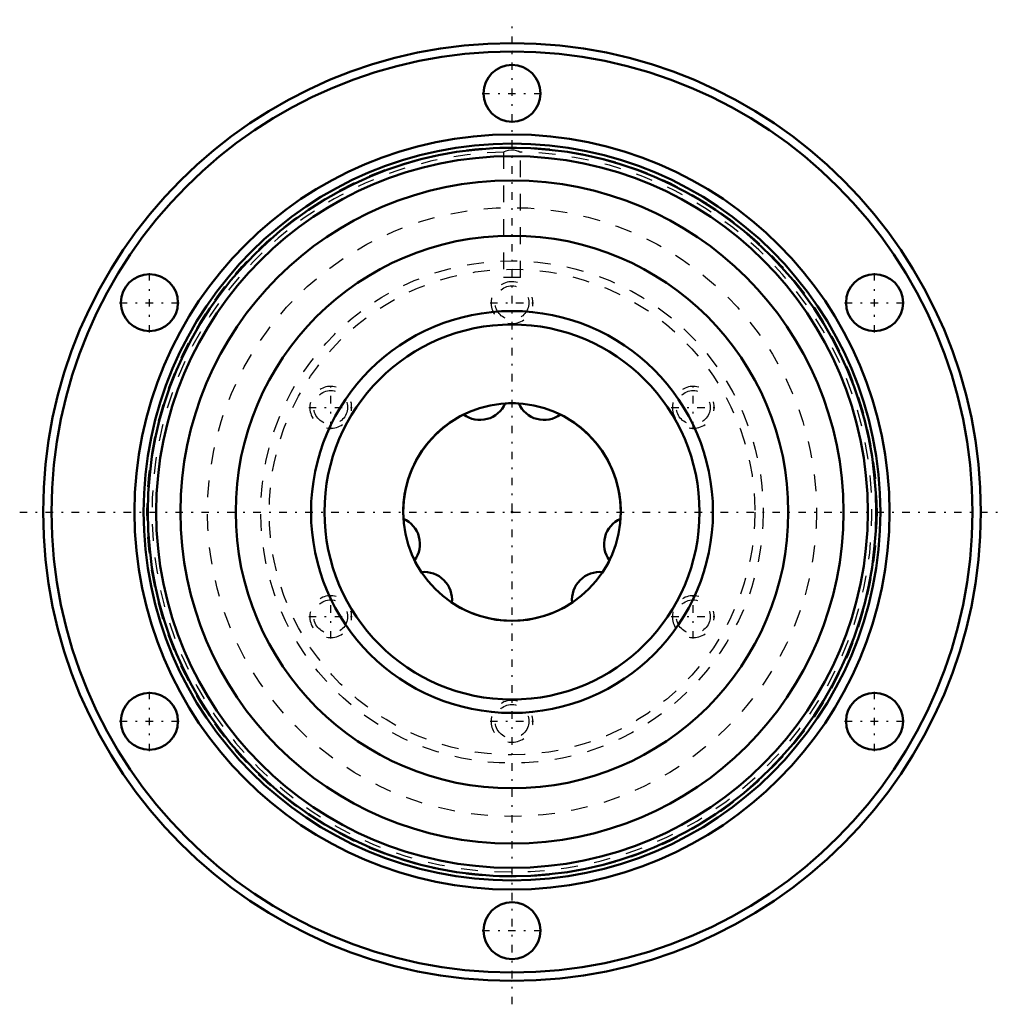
# Model space of a CAD drawing. Header units: millimetres. Extents: x -29.4 to 29.4, y -29.4 to 29.4.
import ezdxf

# ---------------------------------------------------------------- set-up
doc = ezdxf.new("R2010")
doc.units = ezdxf.units.MM
doc.linetypes.add('Center', pattern=[1.5, 0.45, -0.5, 0.05, -0.5])
doc.linetypes.add('Dashed', pattern=[2, 1, -1])
for name, color, linetype, lineweight in [('2d ConnectionPoints', 7, 'Continuous', 50), ('AM_0', 7, 'Continuous', 50), ('AM_5', 3, 'Continuous', 25), ('AM_7', 7, 'Center', 25), ('AM_9', 6, 'Dashed', 25)]:
    doc.layers.add(name, color=color, linetype=linetype, lineweight=lineweight)

# ---------------------------------------------------------------- blocks, each defined once
blk = doc.blocks.new('1_LTR_13A_LTRA_ACyl_1_0_in_LTR13A_36L_0_0__2')
at = {"layer": 'AM_0'}
for centre, radius in [((0, 0), 28), ((0, 0), 27.5), ((0, 25), 1.7), ((0, 0), 22.546), ((0, 0), 22), ((0, 0), 21.75), ((0, 0), 21.25), ((0, 0), 19.8), ((0, 0), 16.5), ((-21.651, 12.5), 1.7), ((21.651, 12.5), 1.7), ((0, 0), 12), ((0, 0), 11.2), ((0, 0), 6.5), ((-21.651, -12.5), 1.7), ((21.651, -12.5), 1.7), ((0, -25), 1.7)]:
    blk.add_circle(centre, radius, dxfattribs=at)
at = {"layer": 'AM_7'}
for p, q in [((0, -29.4), (0, 29.4)), ((-1.785, 25), (1.785, 25)), ((-21.651, 10.715), (-21.651, 14.285)), ((21.651, 10.715), (21.651, 14.285)), ((-23.436, 12.5), (-19.866, 12.5)), ((-1.313, 12.5), (1.312, 12.5)), ((19.866, 12.5), (23.436, 12.5)), ((-10.825, 4.937), (-10.825, 7.562)), ((10.825, 4.937), (10.825, 7.562)), ((-12.138, 6.25), (-9.513, 6.25)), ((9.513, 6.25), (12.138, 6.25)), ((-29.4, 0), (29.4, 0)), ((-10.825, -7.563), (-10.825, -4.938)), ((10.825, -7.563), (10.825, -4.938)), ((-12.138, -6.25), (-9.513, -6.25)), ((9.513, -6.25), (12.138, -6.25)), ((-21.651, -14.285), (-21.651, -10.715)), ((21.651, -14.285), (21.651, -10.715)), ((-23.436, -12.5), (-19.866, -12.5)), ((-1.313, -12.5), (1.312, -12.5)), ((19.866, -12.5), (23.436, -12.5)), ((-1.785, -25), (1.785, -25))]:
    blk.add_line(p, q, dxfattribs=at)
at = {"layer": 'AM_9'}
for p, q in [((-0.5, 21.497), (-0.5, 14)), ((0.373, 21.554), (0.455, 21.517)), ((0.5, 14), (0.5, 21.496)), ((0.5, 14), (-0.5, 14))]:
    blk.add_line(p, q, dxfattribs=at)
for points in [[(-0.5, 21.494), (-0.491, 21.499), (-0.441, 21.524), (-0.349, 21.564), (-0.208, 21.608), (-0.038, 21.633), (0.115, 21.626), (0.248, 21.598), (0.37, 21.555), (0.373, 21.554)], [(0.457, 21.516), (0.423, 21.532), (0.374, 21.553)], [(0.455, 21.517), (0.463, 21.513), (0.5, 21.494), (0.5, 21.494)]]:
    blk.add_lwpolyline(points, dxfattribs=at)
for centre, radius in [((0, 0), 21.8), ((0, 0), 18.182), ((0, 0), 15), ((0, 0), 14.5), ((0, 12.5), 1.006), ((-10.825, 6.25), 1.006), ((10.825, 6.25), 1.006), ((-10.825, -6.25), 1.006), ((10.825, -6.25), 1.006), ((0, -12.5), 1.006)]:
    blk.add_circle(centre, radius, dxfattribs=at)
blk.add_arc((0, 0), 21.5, 91.31609, 88.67488, dxfattribs=at)
blk = doc.blocks.new('2_LTR_13A_LTRA_ACyl_2_0_in_LTR13A_36L_0_0__2')
at = {"layer": 'AM_0'}
for centre, radius in [((0, 0), 28), ((0, 0), 27.5), ((0, 25), 1.7), ((0, 0), 22.546), ((0, 0), 22), ((0, 0), 21.75), ((0, 0), 21.25), ((0, 0), 19.8), ((0, 0), 16.5), ((-21.651, 12.5), 1.7), ((21.651, 12.5), 1.7), ((0, 0), 12), ((0, 0), 11.2), ((0, 0), 6.5), ((-21.651, -12.5), 1.7), ((21.651, -12.5), 1.7), ((0, -25), 1.7)]:
    blk.add_circle(centre, radius, dxfattribs=at)
at = {"layer": 'AM_5', "linetype": 'Dashed'}
for centre in [(0, 12.5), (-10.825, 6.25), (10.825, 6.25), (-10.825, -6.25), (10.825, -6.25), (0, -12.5)]:
    blk.add_arc(centre, 1.25, 75, 15, dxfattribs=at)
at = {"layer": 'AM_9'}
for p, q in [((-0.5, 21.497), (-0.5, 14)), ((0.5, 14), (0.5, 21.496)), ((0.5, 14), (-0.5, 14))]:
    blk.add_line(p, q, dxfattribs=at)
for points in [[(-0.5, 21.494), (-0.491, 21.499), (-0.441, 21.524), (-0.349, 21.564), (-0.208, 21.608), (-0.038, 21.633), (0.115, 21.626), (0.248, 21.598), (0.37, 21.555), (0.455, 21.517)], [(0.457, 21.516), (0.423, 21.532), (0.374, 21.553)], [(0.455, 21.517), (0.463, 21.513), (0.5, 21.494), (0.5, 21.494)]]:
    blk.add_lwpolyline(points, dxfattribs=at)
for centre, radius in [((0, 0), 21.8), ((0, 0), 18.182), ((0, 0), 15), ((0, 0), 14.5), ((0, 12.5), 1.006), ((-10.825, 6.25), 1.006), ((10.825, 6.25), 1.006), ((-10.825, -6.25), 1.006), ((10.825, -6.25), 1.006), ((0, -12.5), 1.006)]:
    blk.add_circle(centre, radius, dxfattribs=at)
blk.add_arc((0, 0), 21.5, 91.31609, 88.67488, dxfattribs=at)
blk = doc.blocks.new('3_LTR_13A36_LTRA_Shaft_0_in_LTR13A_36L_0_0__2')
at = {"layer": 'AM_0'}
for centre, radius, start, end in [((-1.915, 7.148), 1.65, 233.59208, 336.40792), ((0, 0), 6.5, 86.44387, 93.55613), ((1.915, 7.148), 1.65, 203.59208, 306.40792), ((0, 0), 6.5, 116.44387, 183.55613), ((0, 0), 6.5, 356.44387, 63.55613), ((-7.148, -1.915), 1.65, 323.59208, 66.40792), ((7.148, -1.915), 1.65, 113.59208, 216.40792), ((0, 0), 6.5, 206.44387, 213.55613), ((0, 0), 6.5, 326.44387, 333.55613), ((-5.233, -5.233), 1.65, 353.59208, 96.40792), ((5.233, -5.233), 1.65, 83.59208, 186.40792), ((0, 0), 6.5, 236.44387, 303.55613)]:
    blk.add_arc(centre, radius, start, end, dxfattribs=at)

msp = doc.modelspace()

# ---------------------------------------------------------------- linework, layer by layer
at = {"layer": '2d ConnectionPoints'}
msp.add_point((0, 0), dxfattribs=at)
msp.add_point((0, 0), dxfattribs=at)
msp.add_point((0, 0), dxfattribs=at)

# ---------------------------------------------------------------- block references
for name in ['1_LTR_13A_LTRA_ACyl_1_0_in_LTR13A_36L_0_0__2', '2_LTR_13A_LTRA_ACyl_2_0_in_LTR13A_36L_0_0__2', '3_LTR_13A36_LTRA_Shaft_0_in_LTR13A_36L_0_0__2']:
    msp.add_blockref(name, (0, 0))

doc.saveas('drawing.dxf')
